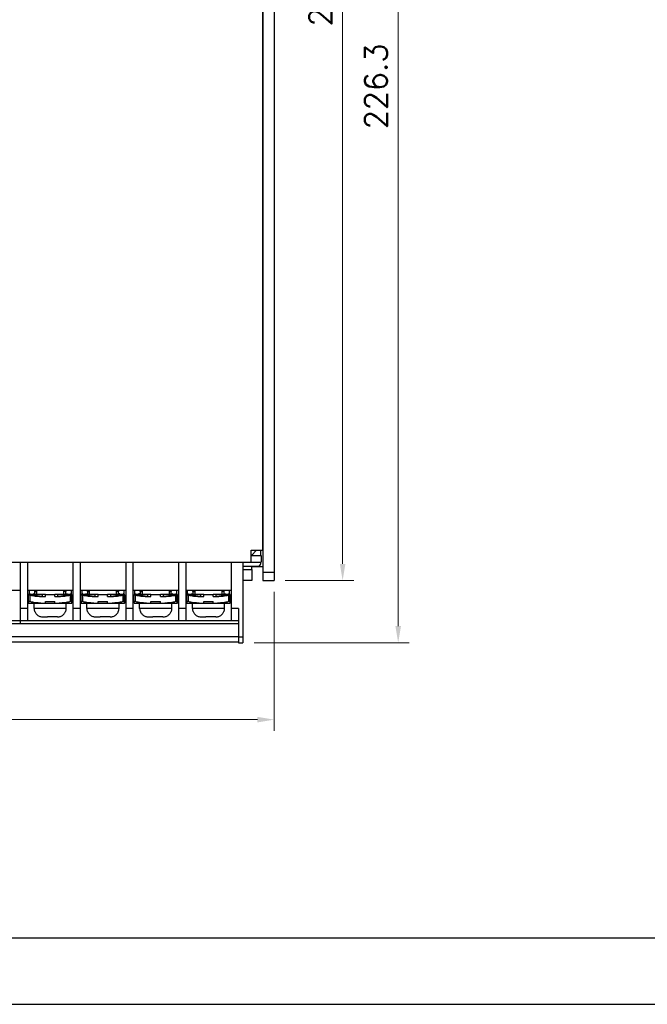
# Model space of a CAD drawing. Header units: inches. Extents: x 0 to 5108, y 0 to 2887.
# Tile 2 of 9: x 114 to 227, y 0 to 177. Entities that reach past the tile are written whole.
import ezdxf

# ---------------------------------------------------------------- set-up
doc = ezdxf.new("R2010")
doc.units = ezdxf.units.IN
doc.header["$MEASUREMENT"] = 0
doc.layers.add('Dimension', color=2, linetype='Continuous', lineweight=9)
doc.styles.add('ROMANS', font='romans')
doc.dimstyles.new('yutana', dxfattribs={"dimscale": 2, "dimtxt": 2, "dimasz": 1.5, "dimexe": 1, "dimexo": 1, "dimgap": 1, "dimtad": 1, "dimdec": 1, "dimzin": 0, "dimdsep": 46, "dimtxsty": 'ROMANS', "dimcen": 0, "dimadec": 0, "dimazin": 0, "dimtp": 0.01, "dimtm": 0.01, "dimtfac": 1, "dimtdec": 1, "dimtmove": 0, "dimatfit": 3, "dimfxl": 1, "dimtolj": 1, "dimtzin": 0, "dimlwd": 0, "dimlwe": 0, "dimarcsym": 0})

# ---------------------------------------------------------------- blocks, each defined once
blk = doc.blocks.new('*D3')
at = {"layer": 'Defpoints', "color": 0}
for p in [(44.57, 76.3), (159.57, 76.3), (44.57, 51.26)]:
    blk.add_point(p, dxfattribs=at)
at = {"layer": 'Dimension', "color": 0, "lineweight": 0}
for p, q in [((44.57, 74.3), (44.57, 49.26)), ((159.57, 74.3), (159.57, 49.26)), ((156.57, 51.26), (47.57, 51.26))]:
    blk.add_line(p, q, dxfattribs=at)
at = {"layer": 'Dimension', "color": 0}
for points in [[(47.57, 51.76), (47.57, 50.76), (44.57, 51.26)], [(156.57, 51.76), (156.57, 50.76), (159.57, 51.26)]]:
    blk.add_solid(points, dxfattribs=at)
at = {"layer": 'Dimension', "color": 0, "insert": (102.07, 55.26), "char_height": 4, "attachment_point": 5, "style": 'ROMANS'}
blk.add_mtext('\\A1;115.0', dxfattribs=at)
blk = doc.blocks.new('*D4')
at = {"layer": 'Defpoints', "color": 0}
for p in [(159.57, 291.3), (181.92, 291.3), (153.97, 65.1)]:
    blk.add_point(p, dxfattribs=at)
at = {"layer": 'Dimension', "color": 0, "lineweight": 0}
for p, q in [((161.57, 291.3), (183.92, 291.3)), ((181.92, 68.1), (181.92, 288.3)), ((155.97, 65.1), (183.92, 65.1))]:
    blk.add_line(p, q, dxfattribs=at)
at = {"layer": 'Dimension', "color": 0}
for points in [[(181.42, 288.3), (182.42, 288.3), (181.92, 291.3)], [(181.42, 68.1), (182.42, 68.1), (181.92, 65.1)]]:
    blk.add_solid(points, dxfattribs=at)
at = {"layer": 'Dimension', "color": 0, "insert": (177.92, 165.3), "char_height": 4, "attachment_point": 5, "rotation": 90, "style": 'ROMANS'}
blk.add_mtext('\\A1;226.3', dxfattribs=at)
blk = doc.blocks.new('*D5')
at = {"layer": 'Defpoints', "color": 0}
for p in [(159.57, 291.3), (171.92, 291.3), (159.57, 76.3)]:
    blk.add_point(p, dxfattribs=at)
at = {"layer": 'Dimension', "color": 0, "lineweight": 0}
for p, q in [((161.57, 291.3), (173.92, 291.3)), ((171.92, 79.3), (171.92, 288.3)), ((161.57, 76.3), (173.92, 76.3))]:
    blk.add_line(p, q, dxfattribs=at)
at = {"layer": 'Dimension', "color": 0}
for points in [[(171.42, 288.3), (172.42, 288.3), (171.92, 291.3)], [(171.42, 79.3), (172.42, 79.3), (171.92, 76.3)]]:
    blk.add_solid(points, dxfattribs=at)
at = {"layer": 'Dimension', "color": 0, "insert": (167.92, 183.8), "char_height": 4, "attachment_point": 5, "rotation": 90, "style": 'ROMANS'}
blk.add_mtext('\\A1;215.0', dxfattribs=at)

msp = doc.modelspace()

# ---------------------------------------------------------------- linework, layer by layer
for p, q in [((157.57, 291.3), (157.57, 76.3)), ((157.57, 291.3), (157.57, 76.3)), ((159.57, 291.3), (159.57, 76.3)), ((157.47, 283.1), (157.47, 81.8)), ((157.47, 283.1), (157.47, 94.8)), ((157.57, 175.8), (157.47, 175.8)), ((157.57, 172.8), (157.47, 172.8)), ((157.57, 169.8), (157.47, 169.8)), ((157.57, 166.8), (157.47, 166.8)), ((157.57, 163.8), (157.47, 163.8)), ((157.57, 160.8), (157.47, 160.8)), ((157.57, 157.8), (157.47, 157.8)), ((157.57, 154.8), (157.47, 154.8)), ((157.57, 151.8), (157.47, 151.8)), ((157.57, 148.8), (157.47, 148.8)), ((157.57, 145.8), (157.47, 145.8)), ((157.57, 142.8), (157.47, 142.8)), ((157.57, 139.8), (157.47, 139.8)), ((157.57, 136.8), (157.47, 136.8)), ((157.57, 133.8), (157.47, 133.8)), ((157.57, 130.8), (157.47, 130.8)), ((157.57, 127.8), (157.47, 127.8)), ((157.57, 124.8), (157.47, 124.8)), ((157.57, 121.8), (157.47, 121.8)), ((157.57, 118.8), (157.47, 118.8)), ((157.57, 115.8), (157.47, 115.8)), ((157.57, 112.8), (157.47, 112.8)), ((157.47, 112.8), (157.57, 112.8)), ((157.57, 104.8), (157.47, 104.8)), ((157.47, 104.8), (157.57, 104.8)), ((155.47, 81.8), (157.47, 81.8)), ((155.47, 79.6), (155.47, 81.8)), ((155.57, 80.9), (156.37, 81.7)), ((156.37, 81.7), (156.37, 81.8)), ((157.17, 80.8), (157.17, 81.8)), ((155.57, 80.9), (155.47, 80.9)), ((155.47, 80.8), (157.27, 80.8)), ((157.27, 80.8), (157.27, 79.6)), ((46.87, 79.6), (157.27, 79.6)), ((46.97, 79.6), (157.27, 79.6)), ((113.87, 79.6), (113.87, 68.5)), ((115.17, 79.6), (115.17, 69.06)), ((123.37, 79.6), (123.37, 69.06)), ((124.67, 79.6), (124.67, 69.06)), ((132.87, 79.6), (132.87, 69.06)), ((134.17, 79.6), (134.17, 69.06)), ((142.37, 79.6), (142.37, 69.06)), ((143.67, 79.6), (143.67, 69.06)), ((151.87, 79.6), (151.87, 69.06)), ((153.97, 79.6), (153.97, 65.1)), ((153.97, 78.9), (156.67, 78.9)), ((153.97, 78.3), (155.57, 78.3)), ((155.57, 78.3), (155.57, 78.8)), ((157.57, 78.8), (155.57, 78.8)), ((155.57, 78.3), (155.57, 76.3)), ((157.17, 79.4), (157.17, 79.6)), ((155.57, 76.3), (153.97, 76.3)), ((157.57, 77.8), (159.57, 77.8)), ((157.57, 76.3), (159.57, 76.3)), ((157.57, 76.3), (159.57, 76.3)), ((105.67, 74.6), (113.87, 74.6)), ((115.17, 74.6), (123.37, 74.6)), ((115.52, 73.81), (115.52, 74.6)), ((116.42, 74.6), (116.42, 74.34)), ((116.52, 73.81), (116.52, 74.6)), ((116.87, 73.81), (116.87, 74.6)), ((121.67, 74.6), (121.67, 73.81)), ((122.02, 74.6), (122.02, 73.81)), ((122.12, 74.34), (122.12, 74.6)), ((123.02, 74.6), (123.02, 73.81)), ((124.67, 74.6), (132.87, 74.6)), ((125.02, 73.81), (125.02, 74.6)), ((125.92, 74.6), (125.92, 74.34)), ((126.02, 73.81), (126.02, 74.6)), ((126.37, 73.81), (126.37, 74.6)), ((131.17, 74.6), (131.17, 73.81)), ((131.52, 74.6), (131.52, 73.81)), ((131.62, 74.34), (131.62, 74.6)), ((132.52, 74.6), (132.52, 73.81)), ((134.17, 74.6), (142.37, 74.6)), ((134.52, 73.81), (134.52, 74.6)), ((135.42, 74.6), (135.42, 74.34)), ((135.52, 73.81), (135.52, 74.6)), ((135.87, 73.81), (135.87, 74.6)), ((140.67, 74.6), (140.67, 73.81)), ((141.02, 74.6), (141.02, 73.81)), ((141.12, 74.34), (141.12, 74.6)), ((142.02, 74.6), (142.02, 73.81)), ((143.67, 74.6), (151.87, 74.6)), ((144.02, 73.81), (144.02, 74.6)), ((144.92, 74.6), (144.92, 74.34)), ((145.02, 73.81), (145.02, 74.6)), ((145.37, 73.81), (145.37, 74.6)), ((150.17, 74.6), (150.17, 73.81)), ((150.52, 74.6), (150.52, 73.81)), ((150.62, 74.34), (150.62, 74.6)), ((151.52, 74.6), (151.52, 73.81)), ((115.36, 72.51), (115.36, 73.71)), ((115.37, 73.74), (115.37, 73.81)), ((117.77, 73.46), (115.37, 73.81)), ((115.52, 74.01), (115.64, 73.81)), ((118.41, 73.81), (115.52, 73.81)), ((115.66, 72.51), (115.66, 73.71)), ((116.21, 73.81), (116.32, 74.01)), ((116.32, 74.01), (116.44, 73.81)), ((116.52, 74.35), (116.87, 74.35)), ((116.87, 73.81), (116.52, 73.81)), ((117.61, 73.46), (118.41, 73.46)), ((117.87, 73.46), (117.87, 73.81)), ((118.41, 73.46), (118.41, 73.81)), ((118.41, 73.81), (120.11, 73.81)), ((120.12, 73.46), (120.11, 73.81)), ((120.11, 73.46), (120.11, 73.81)), ((123.02, 73.81), (120.11, 73.81)), ((120.11, 73.46), (120.9, 73.46)), ((120.67, 73.46), (120.67, 73.81)), ((123.17, 73.81), (120.77, 73.46)), ((122.02, 74.35), (121.67, 74.35)), ((122.02, 73.81), (121.67, 73.81)), ((122.11, 73.81), (122.22, 74.01)), ((122.22, 74.01), (122.34, 73.81)), ((122.86, 73.71), (122.86, 72.51)), ((122.91, 73.81), (123.02, 74.01)), ((123.16, 72.51), (123.16, 73.71)), ((123.17, 73.46), (123.17, 73.81)), ((123.17, 73.81), (123.18, 73.81)), ((123.17, 73.46), (123.17, 73.46)), ((123.18, 73.46), (123.18, 73.81)), ((123.18, 73.46), (123.18, 73.46)), ((123.19, 72.51), (123.19, 73.71)), ((123.19, 73.71), (123.19, 73.71)), ((124.86, 72.51), (124.86, 73.71)), ((124.87, 73.74), (124.87, 73.81)), ((127.27, 73.46), (124.87, 73.81)), ((125.02, 74.01), (125.14, 73.81)), ((127.91, 73.81), (125.02, 73.81)), ((125.16, 72.51), (125.16, 73.71)), ((125.71, 73.81), (125.82, 74.01)), ((125.82, 74.01), (125.94, 73.81)), ((126.02, 74.35), (126.37, 74.35)), ((126.37, 73.81), (126.02, 73.81)), ((127.11, 73.46), (127.91, 73.46)), ((127.37, 73.46), (127.37, 73.81)), ((127.91, 73.46), (127.91, 73.81)), ((127.91, 73.81), (129.61, 73.81)), ((129.62, 73.46), (129.61, 73.81)), ((129.61, 73.46), (129.61, 73.81)), ((132.52, 73.81), (129.61, 73.81)), ((129.61, 73.46), (130.4, 73.46)), ((130.17, 73.46), (130.17, 73.81)), ((132.67, 73.81), (130.27, 73.46)), ((131.52, 74.35), (131.17, 74.35)), ((131.52, 73.81), (131.17, 73.81)), ((131.61, 73.81), (131.72, 74.01)), ((131.72, 74.01), (131.84, 73.81)), ((132.36, 73.71), (132.36, 72.51)), ((132.41, 73.81), (132.52, 74.01)), ((132.66, 72.51), (132.66, 73.71)), ((132.67, 73.46), (132.67, 73.81)), ((132.67, 73.81), (132.68, 73.81)), ((132.67, 73.46), (132.67, 73.46)), ((132.68, 73.46), (132.68, 73.81)), ((132.68, 73.46), (132.68, 73.46)), ((132.69, 73.71), (132.69, 72.51)), ((132.69, 73.71), (132.69, 73.71)), ((134.36, 72.51), (134.36, 73.71)), ((134.37, 73.74), (134.37, 73.81)), ((136.77, 73.46), (134.37, 73.81)), ((134.52, 74.01), (134.64, 73.81)), ((137.41, 73.81), (134.52, 73.81)), ((134.66, 72.51), (134.66, 73.71)), ((135.21, 73.81), (135.32, 74.01)), ((135.32, 74.01), (135.44, 73.81)), ((135.52, 74.35), (135.87, 74.35)), ((135.87, 73.81), (135.52, 73.81)), ((136.61, 73.46), (137.41, 73.46)), ((136.87, 73.46), (136.87, 73.81)), ((137.41, 73.46), (137.41, 73.81)), ((137.41, 73.81), (139.11, 73.81)), ((139.12, 73.46), (139.11, 73.81)), ((139.11, 73.46), (139.11, 73.81)), ((142.02, 73.81), (139.11, 73.81)), ((139.11, 73.46), (139.9, 73.46)), ((139.67, 73.46), (139.67, 73.81)), ((142.17, 73.81), (139.77, 73.46)), ((141.02, 74.35), (140.67, 74.35)), ((141.02, 73.81), (140.67, 73.81)), ((141.11, 73.81), (141.22, 74.01)), ((141.22, 74.01), (141.34, 73.81)), ((141.86, 73.71), (141.86, 72.51)), ((141.91, 73.81), (142.02, 74.01)), ((142.16, 72.51), (142.16, 73.71)), ((142.17, 73.46), (142.17, 73.81)), ((142.17, 73.81), (142.18, 73.81)), ((142.17, 73.46), (142.17, 73.46)), ((142.18, 73.46), (142.18, 73.81)), ((142.18, 73.46), (142.18, 73.46)), ((142.19, 72.51), (142.19, 73.71)), ((142.19, 73.71), (142.19, 73.71)), ((143.86, 72.51), (143.86, 73.71)), ((143.87, 73.74), (143.87, 73.81)), ((146.27, 73.46), (143.87, 73.81)), ((144.02, 74.01), (144.14, 73.81)), ((146.91, 73.81), (144.02, 73.81)), ((144.16, 72.51), (144.16, 73.71)), ((144.71, 73.81), (144.82, 74.01)), ((144.82, 74.01), (144.94, 73.81)), ((145.02, 74.35), (145.37, 74.35)), ((145.37, 73.81), (145.02, 73.81)), ((146.11, 73.46), (146.91, 73.46)), ((146.37, 73.46), (146.37, 73.81)), ((146.91, 73.46), (146.91, 73.81)), ((146.91, 73.81), (148.61, 73.81)), ((148.62, 73.46), (148.61, 73.81)), ((148.61, 73.46), (148.61, 73.81)), ((151.52, 73.81), (148.61, 73.81)), ((148.61, 73.46), (149.4, 73.46)), ((149.17, 73.46), (149.17, 73.81)), ((151.67, 73.81), (149.27, 73.46)), ((150.52, 74.35), (150.17, 74.35)), ((150.52, 73.81), (150.17, 73.81)), ((150.61, 73.81), (150.72, 74.01)), ((150.72, 74.01), (150.84, 73.81)), ((151.36, 73.71), (151.36, 72.51)), ((151.41, 73.81), (151.52, 74.01)), ((151.66, 72.51), (151.66, 73.71)), ((151.67, 73.46), (151.67, 73.81)), ((151.67, 73.81), (151.68, 73.81)), ((151.67, 73.46), (151.67, 73.46)), ((151.68, 73.46), (151.68, 73.81)), ((151.68, 73.46), (151.68, 73.46)), ((151.69, 73.71), (151.69, 72.51)), ((151.69, 73.71), (151.69, 73.71)), ((115.17, 71.3), (113.87, 71.3)), ((115.36, 72.51), (115.36, 72.51)), ((115.37, 72.26), (118.41, 72.26)), ((116.37, 71.26), (116.37, 72.26)), ((122.17, 71.26), (116.37, 71.26)), ((118.42, 72.26), (118.41, 72.51)), ((118.41, 72.26), (118.41, 72.51)), ((118.41, 72.51), (120.11, 72.51)), ((118.41, 72.26), (120.11, 72.26)), ((120.11, 72.26), (120.11, 72.51)), ((120.11, 72.26), (123.18, 72.26)), ((122.17, 71.26), (122.17, 72.26)), ((123.17, 72.26), (123.17, 72.51)), ((123.17, 72.51), (123.18, 72.51)), ((123.18, 72.26), (123.18, 72.51)), ((123.19, 72.51), (123.19, 72.51)), ((124.67, 71.3), (123.37, 71.3)), ((124.86, 72.51), (124.86, 72.51)), ((124.87, 72.26), (127.91, 72.26)), ((125.87, 71.26), (125.87, 72.26)), ((131.67, 71.26), (125.87, 71.26)), ((127.92, 72.26), (127.91, 72.51)), ((127.91, 72.26), (127.91, 72.51)), ((127.91, 72.51), (129.61, 72.51)), ((127.91, 72.26), (129.61, 72.26)), ((129.61, 72.26), (129.61, 72.51)), ((129.61, 72.26), (132.68, 72.26)), ((131.67, 71.26), (131.67, 72.26)), ((132.67, 72.26), (132.67, 72.51)), ((132.67, 72.51), (132.68, 72.51)), ((132.68, 72.26), (132.68, 72.51)), ((132.69, 72.51), (132.69, 72.51)), ((134.17, 71.3), (132.87, 71.3)), ((134.36, 72.51), (134.36, 72.51)), ((134.37, 72.26), (137.41, 72.26)), ((135.37, 71.26), (135.37, 72.26)), ((141.17, 71.26), (135.37, 71.26)), ((137.42, 72.26), (137.41, 72.51)), ((137.41, 72.26), (137.41, 72.51)), ((137.41, 72.51), (139.11, 72.51)), ((137.41, 72.26), (139.11, 72.26)), ((139.11, 72.26), (139.11, 72.51)), ((139.11, 72.26), (142.18, 72.26)), ((141.17, 71.26), (141.17, 72.26)), ((142.17, 72.26), (142.17, 72.51)), ((142.17, 72.51), (142.18, 72.51)), ((142.18, 72.26), (142.18, 72.51)), ((142.19, 72.51), (142.19, 72.51)), ((143.67, 71.3), (142.37, 71.3)), ((143.86, 72.51), (143.86, 72.51)), ((143.87, 72.26), (146.91, 72.26)), ((144.87, 71.26), (144.87, 72.26)), ((150.67, 71.26), (144.87, 71.26)), ((146.92, 72.26), (146.91, 72.51)), ((146.91, 72.26), (146.91, 72.51)), ((146.91, 72.51), (148.61, 72.51)), ((146.91, 72.26), (148.61, 72.26)), ((148.61, 72.26), (148.61, 72.51)), ((148.61, 72.26), (151.68, 72.26)), ((150.67, 71.26), (150.67, 72.26)), ((151.67, 72.26), (151.67, 72.51)), ((151.67, 72.51), (151.68, 72.51)), ((151.68, 72.26), (151.68, 72.51)), ((151.69, 72.51), (151.69, 72.51)), ((153.17, 71.3), (151.87, 71.3)), ((153.17, 71.3), (153.17, 65.1)), ((116.51, 70.76), (116.46, 70.76)), ((117.97, 69.76), (118.77, 69.76)), ((118.77, 69.76), (118.77, 69.81)), ((118.77, 69.81), (118.77, 69.76)), ((118.77, 69.81), (119.77, 69.81)), ((119.77, 69.81), (119.77, 69.76)), ((120.58, 69.76), (119.77, 69.76)), ((122.09, 70.76), (122.04, 70.76)), ((126.01, 70.76), (125.96, 70.76)), ((127.47, 69.76), (128.27, 69.76)), ((128.27, 69.76), (128.27, 69.81)), ((128.27, 69.81), (128.27, 69.76)), ((128.27, 69.81), (129.27, 69.81)), ((129.27, 69.81), (129.27, 69.76)), ((130.08, 69.76), (129.27, 69.76)), ((131.59, 70.76), (131.54, 70.76)), ((135.51, 70.76), (135.46, 70.76)), ((136.97, 69.76), (137.77, 69.76)), ((137.77, 69.76), (137.77, 69.81)), ((137.77, 69.81), (137.77, 69.76)), ((137.77, 69.81), (138.77, 69.81)), ((138.77, 69.81), (138.77, 69.76)), ((139.58, 69.76), (138.77, 69.76)), ((141.09, 70.76), (141.04, 70.76)), ((145.01, 70.76), (144.96, 70.76)), ((146.47, 69.76), (147.27, 69.76)), ((147.27, 69.76), (147.27, 69.81)), ((147.27, 69.81), (147.27, 69.76)), ((147.27, 69.81), (148.27, 69.81)), ((148.27, 69.81), (148.27, 69.76)), ((149.08, 69.76), (148.27, 69.76)), ((150.59, 70.76), (150.54, 70.76)), ((113.87, 69.05), (66.37, 69.05)), ((113.87, 68.5), (66.37, 68.5)), ((153.17, 69.06), (113.87, 69.06)), ((153.17, 68.51), (113.87, 68.51)), ((66.37, 66.26), (153.17, 66.26)), ((153.97, 66.1), (153.17, 66.1)), ((66.37, 65.25), (113.87, 65.25)), ((113.87, 65.26), (153.17, 65.26)), ((153.17, 65.1), (153.97, 65.1)), ((153.17, 65.1), (153.97, 65.1))]:
    msp.add_line(p, q)
at = {"ltscale": 5}
for points in [[(0, 0), (516, 0), (516, 356.4), (0, 356.4)], [(12, 12), (504, 12), (504, 344.4), (12, 344.4)]]:
    msp.add_lwpolyline(points, close=True, dxfattribs=at)
for centre, radius, start, end in [((156.67, 79.4), 0.5, 270, 0), ((116.42, 75.04), 0.698, 270.001, 278.2349), ((122.12, 75.04), 0.698, 261.76, 269.9985), ((125.92, 75.04), 0.698, 270.001, 278.2349), ((131.62, 75.04), 0.698, 261.76, 269.9985), ((135.42, 75.04), 0.698, 270.001, 278.2349), ((141.12, 75.04), 0.698, 261.76, 269.9985), ((144.92, 75.04), 0.698, 270.001, 278.2349), ((150.62, 75.04), 0.698, 261.76, 269.9985), ((117.87, 71.26), 1.5, 180, 199.4739), ((120.67, 71.26), 1.5, 340.5261, 0), ((127.37, 71.26), 1.5, 180, 199.4739), ((130.17, 71.26), 1.5, 340.5261, 0), ((136.87, 71.26), 1.5, 180, 199.4739), ((139.67, 71.26), 1.5, 340.5261, 0), ((146.37, 71.26), 1.5, 180, 199.4739), ((149.17, 71.26), 1.5, 340.5261, 0)]:
    msp.add_arc(centre, radius, start, end)
for centre, major_axis, start_param, end_param in [((116.42, 74.81), (-0.521, -0.854), 0.563511, 0.648276), ((122.12, 74.81), (-0.001, -1), -0.099305, -0.01454), ((125.92, 74.81), (-0.521, -0.854), 0.563511, 0.648276), ((131.62, 74.81), (0.001, -1), -0.101029, -0.016264), ((135.42, 74.81), (-0.521, -0.854), 0.563511, 0.648276), ((141.12, 74.81), (0.001, -1), -0.101029, -0.016264), ((144.92, 74.81), (-0.521, -0.854), 0.563511, 0.648276), ((150.62, 74.81), (-0.001, -1), -0.099305, -0.01454)]:
    msp.add_ellipse(centre, major_axis=major_axis, ratio=1, start_param=start_param, end_param=end_param)
for points, knots in [([(115.36, 73.71), (115.36, 73.72), (115.36, 73.74), (115.39, 73.75), (115.43, 73.76), (115.47, 73.76), (115.53, 73.75), (115.59, 73.73), (115.63, 73.72), (115.66, 73.71)], [0, 0, 0, 0, 0.0219174, 0.0488488, 0.0857936, 0.1332958, 0.1902124, 0.254169, 0.3233144, 0.3233144, 0.3233144, 0.3233144]), ([(115.66, 73.71), (115.81, 73.66), (116.12, 73.58), (116.6, 73.5), (117.1, 73.46), (117.44, 73.46), (117.61, 73.46)], [0, 0, 0, 0, 0.48026, 0.967812, 1.467553, 1.981505, 1.981505, 1.981505, 1.981505]), ([(120.9, 73.46), (121.07, 73.46), (121.41, 73.46), (121.91, 73.5), (122.39, 73.58), (122.7, 73.66), (122.86, 73.71)], [0, 0, 0, 0, 0.513196, 1.013022, 1.501465, 1.981502, 1.981502, 1.981502, 1.981502]), ([(122.86, 73.71), (122.88, 73.72), (122.92, 73.73), (122.99, 73.75), (123.04, 73.76), (123.09, 73.76), (123.13, 73.75), (123.15, 73.74), (123.16, 73.72), (123.16, 73.71)], [0, 0, 0, 0, 0.0718618, 0.1374781, 0.1949653, 0.2420578, 0.2781685, 0.3044457, 0.3262202, 0.3262202, 0.3262202, 0.3262202]), ([(123.16, 73.71), (123.16, 73.67), (123.16, 73.6), (123.16, 73.52), (123.17, 73.48), (123.16, 73.46), (123.17, 73.46)], [0, 0, 0, 0, 0.1273283, 0.2058271, 0.2452715, 0.2561608, 0.2561608, 0.2561608, 0.2561608]), ([(123.19, 73.71), (123.19, 73.72), (123.19, 73.73), (123.18, 73.74), (123.18, 73.74)], [0, 0, 0, 0, 0.02191743, 0.02877271, 0.02877271, 0.02877271, 0.02877271]), ([(123.18, 73.46), (123.19, 73.46), (123.18, 73.48), (123.19, 73.52), (123.19, 73.6), (123.19, 73.67), (123.19, 73.71)], [0, 0, 0, 0, 0.0108558, 0.0502637, 0.1288896, 0.256161, 0.256161, 0.256161, 0.256161]), ([(124.86, 73.71), (124.86, 73.72), (124.86, 73.74), (124.89, 73.75), (124.93, 73.76), (124.97, 73.76), (125.03, 73.75), (125.09, 73.73), (125.13, 73.72), (125.16, 73.71)], [0, 0, 0, 0, 0.0219174, 0.0488488, 0.0857936, 0.1332958, 0.1902124, 0.254169, 0.3233144, 0.3233144, 0.3233144, 0.3233144]), ([(125.16, 73.71), (125.31, 73.66), (125.62, 73.58), (126.1, 73.5), (126.6, 73.46), (126.94, 73.46), (127.11, 73.46)], [0, 0, 0, 0, 0.48026, 0.967812, 1.467553, 1.981505, 1.981505, 1.981505, 1.981505]), ([(130.4, 73.46), (130.57, 73.46), (130.91, 73.46), (131.41, 73.5), (131.89, 73.58), (132.2, 73.66), (132.36, 73.71)], [0, 0, 0, 0, 0.513196, 1.013022, 1.501465, 1.981502, 1.981502, 1.981502, 1.981502]), ([(132.36, 73.71), (132.38, 73.72), (132.42, 73.73), (132.49, 73.75), (132.54, 73.76), (132.59, 73.76), (132.63, 73.75), (132.65, 73.74), (132.66, 73.72), (132.66, 73.71)], [0, 0, 0, 0, 0.0718618, 0.1374781, 0.1949653, 0.2420578, 0.2781685, 0.3044457, 0.3262202, 0.3262202, 0.3262202, 0.3262202]), ([(132.66, 73.71), (132.66, 73.67), (132.66, 73.6), (132.66, 73.52), (132.67, 73.48), (132.66, 73.46), (132.67, 73.46)], [0, 0, 0, 0, 0.1273283, 0.2058271, 0.2452715, 0.2561608, 0.2561608, 0.2561608, 0.2561608]), ([(132.69, 73.71), (132.69, 73.72), (132.69, 73.73), (132.68, 73.74), (132.68, 73.74)], [0, 0, 0, 0, 0.02191743, 0.02877271, 0.02877271, 0.02877271, 0.02877271]), ([(132.68, 73.46), (132.69, 73.46), (132.68, 73.48), (132.69, 73.52), (132.69, 73.6), (132.69, 73.67), (132.69, 73.71)], [0, 0, 0, 0, 0.0108558, 0.0502637, 0.1288896, 0.256161, 0.256161, 0.256161, 0.256161]), ([(134.36, 73.71), (134.36, 73.72), (134.36, 73.74), (134.39, 73.75), (134.43, 73.76), (134.47, 73.76), (134.53, 73.75), (134.59, 73.73), (134.63, 73.72), (134.66, 73.71)], [0, 0, 0, 0, 0.0219174, 0.0488488, 0.0857936, 0.1332958, 0.1902124, 0.254169, 0.3233144, 0.3233144, 0.3233144, 0.3233144]), ([(134.66, 73.71), (134.81, 73.66), (135.12, 73.58), (135.6, 73.5), (136.1, 73.46), (136.44, 73.46), (136.61, 73.46)], [0, 0, 0, 0, 0.48026, 0.967812, 1.467553, 1.981505, 1.981505, 1.981505, 1.981505]), ([(139.9, 73.46), (140.07, 73.46), (140.41, 73.46), (140.91, 73.5), (141.39, 73.58), (141.7, 73.66), (141.86, 73.71)], [0, 0, 0, 0, 0.513196, 1.013022, 1.501465, 1.981502, 1.981502, 1.981502, 1.981502]), ([(141.86, 73.71), (141.88, 73.72), (141.92, 73.73), (141.99, 73.75), (142.04, 73.76), (142.09, 73.76), (142.13, 73.75), (142.15, 73.74), (142.16, 73.72), (142.16, 73.71)], [0, 0, 0, 0, 0.0718618, 0.1374781, 0.1949653, 0.2420578, 0.2781685, 0.3044457, 0.3262202, 0.3262202, 0.3262202, 0.3262202]), ([(142.16, 73.71), (142.16, 73.67), (142.16, 73.6), (142.16, 73.52), (142.17, 73.48), (142.16, 73.46), (142.17, 73.46)], [0, 0, 0, 0, 0.1273283, 0.2058271, 0.2452715, 0.2561608, 0.2561608, 0.2561608, 0.2561608]), ([(142.19, 73.71), (142.19, 73.72), (142.19, 73.73), (142.18, 73.74), (142.18, 73.74)], [0, 0, 0, 0, 0.02191743, 0.02877271, 0.02877271, 0.02877271, 0.02877271]), ([(142.18, 73.46), (142.19, 73.46), (142.18, 73.48), (142.19, 73.52), (142.19, 73.6), (142.19, 73.67), (142.19, 73.71)], [0, 0, 0, 0, 0.0108558, 0.0502637, 0.1288896, 0.256161, 0.256161, 0.256161, 0.256161]), ([(143.86, 73.71), (143.86, 73.72), (143.86, 73.74), (143.89, 73.75), (143.93, 73.76), (143.97, 73.76), (144.03, 73.75), (144.09, 73.73), (144.13, 73.72), (144.16, 73.71)], [0, 0, 0, 0, 0.0219174, 0.0488488, 0.0857936, 0.1332958, 0.1902124, 0.254169, 0.3233144, 0.3233144, 0.3233144, 0.3233144]), ([(144.16, 73.71), (144.31, 73.66), (144.62, 73.58), (145.1, 73.5), (145.6, 73.46), (145.94, 73.46), (146.11, 73.46)], [0, 0, 0, 0, 0.48026, 0.967812, 1.467553, 1.981505, 1.981505, 1.981505, 1.981505]), ([(149.4, 73.46), (149.57, 73.46), (149.91, 73.46), (150.41, 73.5), (150.89, 73.58), (151.2, 73.66), (151.36, 73.71)], [0, 0, 0, 0, 0.513196, 1.013022, 1.501465, 1.981502, 1.981502, 1.981502, 1.981502]), ([(151.36, 73.71), (151.38, 73.72), (151.42, 73.73), (151.49, 73.75), (151.54, 73.76), (151.59, 73.76), (151.63, 73.75), (151.65, 73.74), (151.66, 73.72), (151.66, 73.71)], [0, 0, 0, 0, 0.0718618, 0.1374781, 0.1949653, 0.2420578, 0.2781685, 0.3044457, 0.3262202, 0.3262202, 0.3262202, 0.3262202]), ([(151.66, 73.71), (151.66, 73.67), (151.66, 73.6), (151.66, 73.52), (151.67, 73.48), (151.66, 73.46), (151.67, 73.46)], [0, 0, 0, 0, 0.1273283, 0.2058271, 0.2452715, 0.2561608, 0.2561608, 0.2561608, 0.2561608]), ([(151.69, 73.71), (151.69, 73.72), (151.69, 73.73), (151.68, 73.74), (151.68, 73.74)], [0, 0, 0, 0, 0.02191743, 0.02877271, 0.02877271, 0.02877271, 0.02877271]), ([(151.68, 73.46), (151.69, 73.46), (151.68, 73.48), (151.69, 73.52), (151.69, 73.6), (151.69, 73.67), (151.69, 73.71)], [0, 0, 0, 0, 0.0108558, 0.0502637, 0.1288896, 0.256161, 0.256161, 0.256161, 0.256161]), ([(115.66, 72.51), (115.63, 72.52), (115.59, 72.53), (115.53, 72.55), (115.47, 72.56), (115.42, 72.56), (115.39, 72.55), (115.36, 72.54), (115.36, 72.52), (115.36, 72.51)], [0, 0, 0, 0, 0.0717876, 0.1371865, 0.1943221, 0.2409495, 0.2765237, 0.3022982, 0.3233747, 0.3233747, 0.3233747, 0.3233747]), ([(115.36, 72.51), (115.36, 72.47), (115.36, 72.4), (115.36, 72.32), (115.37, 72.28), (115.36, 72.26), (115.37, 72.26)], [0, 0, 0, 0, 0.1273283, 0.2058271, 0.2452715, 0.2561608, 0.2561608, 0.2561608, 0.2561608]), ([(117.61, 72.26), (117.44, 72.26), (117.1, 72.26), (116.6, 72.3), (116.12, 72.38), (115.81, 72.46), (115.66, 72.51)], [0, 0, 0, 0, 0.513196, 1.013022, 1.501465, 1.981502, 1.981502, 1.981502, 1.981502]), ([(122.86, 72.51), (122.7, 72.46), (122.39, 72.38), (121.91, 72.3), (121.41, 72.26), (121.07, 72.26), (120.9, 72.26)], [0, 0, 0, 0, 0.48026, 0.967812, 1.467553, 1.981505, 1.981505, 1.981505, 1.981505]), ([(123.16, 72.51), (123.16, 72.52), (123.15, 72.54), (123.12, 72.55), (123.09, 72.56), (123.04, 72.56), (122.98, 72.55), (122.92, 72.53), (122.88, 72.52), (122.86, 72.51)], [0, 0, 0, 0, 0.022632, 0.0500869, 0.0875733, 0.1355321, 0.1927856, 0.2569465, 0.3261605, 0.3261605, 0.3261605, 0.3261605]), ([(123.17, 72.26), (123.16, 72.26), (123.17, 72.28), (123.16, 72.32), (123.16, 72.4), (123.16, 72.47), (123.16, 72.51)], [0, 0, 0, 0, 0.0108558, 0.0502637, 0.1288896, 0.256161, 0.256161, 0.256161, 0.256161]), ([(123.19, 72.51), (123.19, 72.47), (123.19, 72.4), (123.19, 72.32), (123.18, 72.28), (123.19, 72.27)], [0, 0, 0, 0, 0.1273283, 0.2058271, 0.2452715, 0.2452715, 0.2452715, 0.2452715]), ([(125.16, 72.51), (125.13, 72.52), (125.09, 72.53), (125.03, 72.55), (124.97, 72.56), (124.92, 72.56), (124.89, 72.55), (124.86, 72.54), (124.86, 72.52), (124.86, 72.51)], [0, 0, 0, 0, 0.0717876, 0.1371865, 0.1943221, 0.2409495, 0.2765237, 0.3022982, 0.3233747, 0.3233747, 0.3233747, 0.3233747]), ([(124.86, 72.51), (124.86, 72.47), (124.86, 72.4), (124.86, 72.32), (124.87, 72.28), (124.86, 72.26), (124.87, 72.26)], [0, 0, 0, 0, 0.1273283, 0.2058271, 0.2452715, 0.2561608, 0.2561608, 0.2561608, 0.2561608]), ([(127.11, 72.26), (126.94, 72.26), (126.6, 72.26), (126.1, 72.3), (125.62, 72.38), (125.31, 72.46), (125.16, 72.51)], [0, 0, 0, 0, 0.513196, 1.013022, 1.501465, 1.981502, 1.981502, 1.981502, 1.981502]), ([(132.36, 72.51), (132.2, 72.46), (131.89, 72.38), (131.41, 72.3), (130.91, 72.26), (130.57, 72.26), (130.4, 72.26)], [0, 0, 0, 0, 0.48026, 0.967812, 1.467553, 1.981505, 1.981505, 1.981505, 1.981505]), ([(132.66, 72.51), (132.66, 72.52), (132.65, 72.54), (132.62, 72.55), (132.59, 72.56), (132.54, 72.56), (132.48, 72.55), (132.42, 72.53), (132.38, 72.52), (132.36, 72.51)], [0, 0, 0, 0, 0.022632, 0.0500869, 0.0875733, 0.1355321, 0.1927856, 0.2569465, 0.3261605, 0.3261605, 0.3261605, 0.3261605]), ([(132.67, 72.26), (132.66, 72.26), (132.67, 72.28), (132.66, 72.32), (132.66, 72.4), (132.66, 72.47), (132.66, 72.51)], [0, 0, 0, 0, 0.0108558, 0.0502637, 0.1288896, 0.256161, 0.256161, 0.256161, 0.256161]), ([(132.69, 72.51), (132.69, 72.47), (132.69, 72.4), (132.69, 72.32), (132.68, 72.28), (132.69, 72.27)], [0, 0, 0, 0, 0.1273283, 0.2058271, 0.2452715, 0.2452715, 0.2452715, 0.2452715]), ([(134.66, 72.51), (134.63, 72.52), (134.59, 72.53), (134.53, 72.55), (134.47, 72.56), (134.42, 72.56), (134.39, 72.55), (134.36, 72.54), (134.36, 72.52), (134.36, 72.51)], [0, 0, 0, 0, 0.0717876, 0.1371865, 0.1943221, 0.2409495, 0.2765237, 0.3022982, 0.3233747, 0.3233747, 0.3233747, 0.3233747]), ([(134.36, 72.51), (134.36, 72.47), (134.36, 72.4), (134.36, 72.32), (134.37, 72.28), (134.36, 72.26), (134.37, 72.26)], [0, 0, 0, 0, 0.1273283, 0.2058271, 0.2452715, 0.2561608, 0.2561608, 0.2561608, 0.2561608]), ([(136.61, 72.26), (136.44, 72.26), (136.1, 72.26), (135.6, 72.3), (135.12, 72.38), (134.81, 72.46), (134.66, 72.51)], [0, 0, 0, 0, 0.513196, 1.013022, 1.501465, 1.981502, 1.981502, 1.981502, 1.981502]), ([(141.86, 72.51), (141.7, 72.46), (141.39, 72.38), (140.91, 72.3), (140.41, 72.26), (140.07, 72.26), (139.9, 72.26)], [0, 0, 0, 0, 0.48026, 0.967812, 1.467553, 1.981505, 1.981505, 1.981505, 1.981505]), ([(142.16, 72.51), (142.16, 72.52), (142.15, 72.54), (142.12, 72.55), (142.09, 72.56), (142.04, 72.56), (141.98, 72.55), (141.92, 72.53), (141.88, 72.52), (141.86, 72.51)], [0, 0, 0, 0, 0.022632, 0.0500869, 0.0875733, 0.1355321, 0.1927856, 0.2569465, 0.3261605, 0.3261605, 0.3261605, 0.3261605]), ([(142.17, 72.26), (142.16, 72.26), (142.17, 72.28), (142.16, 72.32), (142.16, 72.4), (142.16, 72.47), (142.16, 72.51)], [0, 0, 0, 0, 0.0108558, 0.0502637, 0.1288896, 0.256161, 0.256161, 0.256161, 0.256161]), ([(142.19, 72.51), (142.19, 72.47), (142.19, 72.4), (142.19, 72.32), (142.18, 72.28), (142.19, 72.27)], [0, 0, 0, 0, 0.1273283, 0.2058271, 0.2452715, 0.2452715, 0.2452715, 0.2452715]), ([(144.16, 72.51), (144.13, 72.52), (144.09, 72.53), (144.03, 72.55), (143.97, 72.56), (143.92, 72.56), (143.89, 72.55), (143.86, 72.54), (143.86, 72.52), (143.86, 72.51)], [0, 0, 0, 0, 0.0717876, 0.1371865, 0.1943221, 0.2409495, 0.2765237, 0.3022982, 0.3233747, 0.3233747, 0.3233747, 0.3233747]), ([(143.86, 72.51), (143.86, 72.47), (143.86, 72.4), (143.86, 72.32), (143.87, 72.28), (143.86, 72.26), (143.87, 72.26)], [0, 0, 0, 0, 0.1273283, 0.2058271, 0.2452715, 0.2561608, 0.2561608, 0.2561608, 0.2561608]), ([(146.11, 72.26), (145.94, 72.26), (145.6, 72.26), (145.1, 72.3), (144.62, 72.38), (144.31, 72.46), (144.16, 72.51)], [0, 0, 0, 0, 0.513196, 1.013022, 1.501465, 1.981502, 1.981502, 1.981502, 1.981502]), ([(151.36, 72.51), (151.2, 72.46), (150.89, 72.38), (150.41, 72.3), (149.91, 72.26), (149.57, 72.26), (149.4, 72.26)], [0, 0, 0, 0, 0.48026, 0.967812, 1.467553, 1.981505, 1.981505, 1.981505, 1.981505]), ([(151.66, 72.51), (151.66, 72.52), (151.65, 72.54), (151.62, 72.55), (151.59, 72.56), (151.54, 72.56), (151.48, 72.55), (151.42, 72.53), (151.38, 72.52), (151.36, 72.51)], [0, 0, 0, 0, 0.022632, 0.0500869, 0.0875733, 0.1355321, 0.1927856, 0.2569465, 0.3261605, 0.3261605, 0.3261605, 0.3261605]), ([(151.67, 72.26), (151.66, 72.26), (151.67, 72.28), (151.66, 72.32), (151.66, 72.4), (151.66, 72.47), (151.66, 72.51)], [0, 0, 0, 0, 0.0108558, 0.0502637, 0.1288896, 0.256161, 0.256161, 0.256161, 0.256161]), ([(151.69, 72.51), (151.69, 72.47), (151.69, 72.4), (151.69, 72.32), (151.68, 72.28), (151.69, 72.27)], [0, 0, 0, 0, 0.1273283, 0.2058271, 0.2452715, 0.2452715, 0.2452715, 0.2452715]), ([(116.51, 70.76), (116.54, 70.67), (116.61, 70.52), (116.76, 70.3), (116.95, 70.11), (117.17, 69.96), (117.42, 69.84), (117.69, 69.77), (117.87, 69.76), (117.97, 69.76)], [0, 0, 0, 0, 0.262674, 0.524007, 0.78781, 1.054539, 1.325859, 1.602283, 1.886104, 1.886104, 1.886104, 1.886104]), ([(120.58, 69.76), (120.68, 69.76), (120.87, 69.77), (121.14, 69.84), (121.38, 69.96), (121.6, 70.11), (121.79, 70.3), (121.94, 70.52), (122.01, 70.68), (122.04, 70.76)], [0, 0, 0, 0, 0.285565, 0.562185, 0.833223, 1.099687, 1.363108, 1.624622, 1.886104, 1.886104, 1.886104, 1.886104]), ([(126.01, 70.76), (126.04, 70.67), (126.11, 70.52), (126.26, 70.3), (126.45, 70.11), (126.67, 69.96), (126.92, 69.84), (127.19, 69.77), (127.37, 69.76), (127.47, 69.76)], [0, 0, 0, 0, 0.262674, 0.524007, 0.78781, 1.054539, 1.325859, 1.602283, 1.886104, 1.886104, 1.886104, 1.886104]), ([(130.08, 69.76), (130.18, 69.76), (130.37, 69.77), (130.64, 69.84), (130.88, 69.96), (131.1, 70.11), (131.29, 70.3), (131.44, 70.52), (131.51, 70.68), (131.54, 70.76)], [0, 0, 0, 0, 0.285565, 0.562185, 0.833223, 1.099687, 1.363108, 1.624622, 1.886104, 1.886104, 1.886104, 1.886104]), ([(135.51, 70.76), (135.54, 70.67), (135.61, 70.52), (135.76, 70.3), (135.95, 70.11), (136.17, 69.96), (136.42, 69.84), (136.69, 69.77), (136.87, 69.76), (136.97, 69.76)], [0, 0, 0, 0, 0.262674, 0.524007, 0.78781, 1.054539, 1.325859, 1.602283, 1.886104, 1.886104, 1.886104, 1.886104]), ([(139.58, 69.76), (139.68, 69.76), (139.87, 69.77), (140.14, 69.84), (140.38, 69.96), (140.6, 70.11), (140.79, 70.3), (140.94, 70.52), (141.01, 70.68), (141.04, 70.76)], [0, 0, 0, 0, 0.285565, 0.562185, 0.833223, 1.099687, 1.363108, 1.624622, 1.886104, 1.886104, 1.886104, 1.886104]), ([(145.01, 70.76), (145.04, 70.67), (145.11, 70.52), (145.26, 70.3), (145.45, 70.11), (145.67, 69.96), (145.92, 69.84), (146.19, 69.77), (146.37, 69.76), (146.47, 69.76)], [0, 0, 0, 0, 0.262674, 0.524007, 0.78781, 1.054539, 1.325859, 1.602283, 1.886104, 1.886104, 1.886104, 1.886104]), ([(149.08, 69.76), (149.18, 69.76), (149.37, 69.77), (149.64, 69.84), (149.88, 69.96), (150.1, 70.11), (150.29, 70.3), (150.44, 70.52), (150.51, 70.68), (150.54, 70.76)], [0, 0, 0, 0, 0.285565, 0.562185, 0.833223, 1.099687, 1.363108, 1.624622, 1.886104, 1.886104, 1.886104, 1.886104])]:
    msp.add_open_spline(points, degree=3, knots=knots)
for points in [[(123.19, 72.27), (123.19, 72.26), (123.19, 72.26), (123.18, 72.26)], [(132.69, 72.27), (132.69, 72.26), (132.69, 72.26), (132.68, 72.26)], [(142.19, 72.27), (142.19, 72.26), (142.19, 72.26), (142.18, 72.26)], [(151.69, 72.27), (151.69, 72.26), (151.69, 72.26), (151.68, 72.26)]]:
    msp.add_open_spline(points, degree=3)

# ---------------------------------------------------------------- dimensions: what is measured, and where the dimension line sits
at = {"layer": 'Dimension', "color": 7}
dim = msp.add_linear_dim(base=(181.92, 291.3), p1=(153.97, 65.1), p2=(159.57, 291.3), angle=90, text='226.3', dimstyle='yutana', override={"dimscale": 2, "dimasz": 1.5}, dxfattribs=at)
dim.commit()
dim.dimension.update_dxf_attribs({"geometry": '*D4', "text_midpoint": (181.92, 165.3), "dimtype": 160})
dim = msp.add_linear_dim(base=(171.92, 291.3), p1=(159.57, 76.3), p2=(159.57, 291.3), angle=90, dimstyle='yutana', override={"dimscale": 2, "dimasz": 1.5}, dxfattribs=at)
dim.commit()
dim.dimension.update_dxf_attribs({"geometry": '*D5', "text_midpoint": (167.92, 183.8)})
dim = msp.add_linear_dim(base=(44.57, 51.26), p1=(159.57, 76.3), p2=(44.57, 76.3), dimstyle='yutana', dxfattribs=at)
dim.commit()
dim.dimension.update_dxf_attribs({"geometry": '*D3', "text_midpoint": (102.07, 55.26)})

doc.saveas('drawing.dxf')
